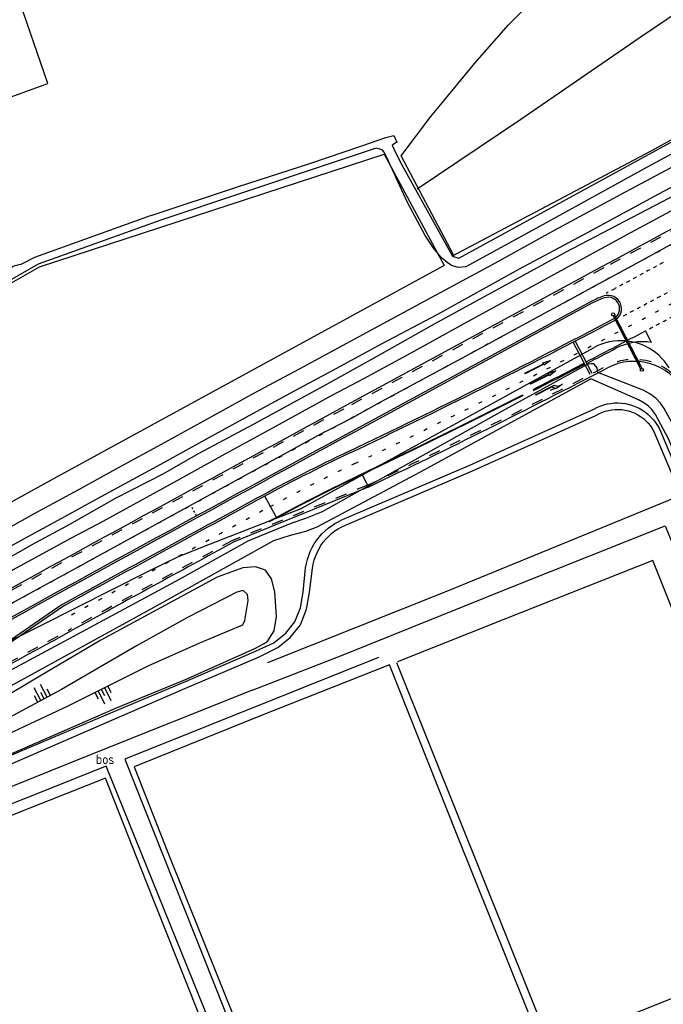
# Model space of a CAD drawing. Header units: metres. Extents: x 226218 to 240385, y 439369 to 449677.
# Tile 245 of 256: x 235599 to 235767, y 445466 to 445723. Entities that reach past the tile are written whole.
import ezdxf

# ---------------------------------------------------------------- set-up
doc = ezdxf.new("R2010")
doc.units = ezdxf.units.M
doc.header["$MEASUREMENT"] = 0
for name, pattern in [('LIJN05-05', [1, 0.5, -0.5]), ('LIJN1-1', [2, 1, -1]), ('LIJN1-3', [4, 1, -3])]:
    doc.linetypes.add(name, pattern=pattern)
for name, color, linetype in [('FUNKTIEAAND', 253, 'Continuous'), ('Goud-markering', 7, 'Continuous'), ('Goud-ontwerp', 2, 'Continuous'), ('Goud-opstellengtesdef', 30, 'Continuous'), ('HEK', 253, 'Continuous'), ('INSTEEKSLOOT', 153, 'Continuous'), ('KANTVERH', 253, 'Continuous'), ('KANTWATER', 153, 'Continuous'), ('OVLIJNOBJ', 253, 'Continuous'), ('RASTER', 253, 'Continuous'), ('TALUD', 253, 'Continuous'), ('VRI-lantaarns', 162, 'Continuous')]:
    doc.layers.add(name, color=color, linetype=linetype)
doc.styles.get("Standard").update_dxf_attribs({"font": 'iso.shx'})

# ---------------------------------------------------------------- blocks, each defined once
blk = doc.blocks.new('TA', base_point=(75009.5, 300012))
for p, q in [((75009.5, 300012.5), (75010, 300012.5)), ((75009.5, 300012.25), (75010.5, 300012.25)), ((75009.5, 300012), (75010, 300012)), ((75009.5, 300011.75), (75010.5, 300011.75)), ((75009.5, 300011.5), (75010, 300011.5))]:
    blk.add_line(p, q)
blk = doc.blocks.new('*U60')
at = {"layer": 'VRI-lantaarns', "color": 0}
for points in [[(0.35, 0.2), (15.97, 0.2)], [(0.35, -0.2), (15.97, -0.2)]]:
    blk.add_lwpolyline(points, dxfattribs=at)
at = {"layer": 'VRI-lantaarns', "color": 0, "linetype": 'LIJN1-1', "ltscale": 0.9, "const_width": 0.4}
blk.add_lwpolyline([(0.9, 0), (15.41, 0)], dxfattribs=at)
at = {"layer": 'VRI-lantaarns', "color": 0}
for centre in [(0, 0), (16.31, 0)]:
    blk.add_circle(centre, 0.4, dxfattribs=at)
blk = doc.blocks.new('RD_7-5m')
blk.add_hatch(color=0).paths.add_polyline_path([(5.45, -0.375), (5.45, -0.075), (0, -0.075), (0, 0.075), (5.45, 0.075), (5.45, 0.375), (7.5, 0)])
at = {"color": 0}
blk.add_lwpolyline([(5.45, -0.375), (5.45, -0.075), (0, -0.075), (0, 0.075), (5.45, 0.075), (5.45, 0.375), (7.5, 0)], close=True, dxfattribs=at)
blk = doc.blocks.new('RA_7-5m')
blk.add_hatch(color=0).paths.add_polyline_path([(7.5, -0.375), (5.7, -0.675), (4, -0.375), (5.2, -0.375), (4.6, 0.225), (0, 0.225), (0, 0.375), (5.45, 0.375), (6.2, -0.375)])
at = {"color": 0}
blk.add_lwpolyline([(7.5, -0.375), (5.7, -0.675), (4, -0.375), (5.2, -0.375), (4.6, 0.225), (0, 0.225), (0, 0.375), (5.45, 0.375), (6.2, -0.375)], close=True, dxfattribs=at)

msp = doc.modelspace()

# ---------------------------------------------------------------- linework, layer by layer
at = {"layer": 'Goud-markering', "linetype": 'LIJN1-1', "ltscale": 3}
for p, q in [((235751.494, 445658.592), (235683.523, 445621.74)), ((235689.711, 445601.8), (235654.469, 445587.394))]:
    msp.add_line(p, q, dxfattribs=at)
at = {"layer": 'Goud-markering', "linetype": 'LIJN1-3'}
msp.add_line((235752.959, 445655.889), (235684.988, 445619.037), dxfattribs=at)
at = {"layer": 'Goud-markering', "linetype": 'LIJN1-1'}
msp.add_line((235754.425, 445653.185), (235752.118, 445651.935), dxfattribs=at)
at = {"layer": 'Goud-markering', "linetype": 'Continuous'}
for p, q in [((235748.349, 445649.891), (235686.454, 445616.333)), ((235764.021, 445639.12), (235762.411, 445642.162)), ((235747.935, 445630.717), (235743.521, 445639.242)), ((235748.468, 445630.993), (235744.053, 445639.517)), ((235610.239, 445570.228), (235585.8, 445553.47))]:
    msp.add_line(p, q, dxfattribs=at)
at = {"layer": 'Goud-markering', "linetype": 'LIJN1-3', "const_width": 0.45, "flags": 128}
msp.add_lwpolyline([(235663.952, 445592.303, -0.0135122), (235687.866, 445604.493, 0.0059081), (235730.43, 445625.38)], format="xyb", dxfattribs=at)
at = {"layer": 'Goud-markering', "linetype": 'LIJN1-1', "ltscale": 3}
for centre, radius, start, end in [((244271.834, 429943.471), 17876.275, 117.7382094, 118.4654292), ((235759.408, 445619.194), 15.5, 28.9542, 117.46834), ((234825.314, 447415.996), 2009.6, 295.476077, 297.468343), ((244890.513, 428640.147), 19316.914, 118.4654292, 119.2144377), ((244890.513, 428640.147), 19300.614, 118.5898468, 118.7324972), ((234651.103, 447317.656), 1999.5, 296.298267, 298.732497)]:
    msp.add_arc(centre, radius, start, end, dxfattribs=at)
at = {"layer": 'Goud-markering', "linetype": 'LIJN1-3'}
for centre, radius, start, end in [((234825.314, 447415.996), 2003.075, 295.461581, 299.602075), ((244271.834, 429943.471), 17873.2, 118.3786374, 118.4654292), ((244890.513, 428640.147), 19313.839, 118.4654292, 119.2144377), ((235901.4, 445156.035), 500, 115.46158, 118.55815), ((244890.513, 428640.147), 19303.689, 118.5581547, 118.7294816)]:
    msp.add_arc(centre, radius, start, end, dxfattribs=at)
at = {"layer": 'Goud-markering', "linetype": 'LIJN1-1'}
for centre, radius, start, end in [((244271.834, 429943.471), 17870.125, 118.4192957, 118.4654174), ((234825.314, 447415.996), 2000, 297.754249, 298.381242), ((234825.314, 447415.996), 2006.15, 297.880184, 298.100336)]:
    msp.add_arc(centre, radius, start, end, dxfattribs=at)
at = {"layer": 'Goud-markering', "linetype": 'Continuous'}
for centre, radius, start, end in [((235757.167, 445633.628), 18.5, 107.48172, 118.46543), ((235752.661, 445647.935), 3.5, 297.67699, 107.48172), ((234825.314, 447415.996), 2000, 295.461581, 297.676989), ((234825.314, 447415.996), 2006.15, 297.346699, 297.847021), ((235761.648, 445624.308), 15, 80.89877, 117.59153), ((234825.314, 447415.996), 2006.6, 297.346706, 297.591529), ((234825.314, 447415.996), 2006.225, 296.901157, 297.329563), ((234825.314, 447415.996), 2006.525, 296.901263, 297.329574), ((244890.513, 428640.147), 19310.764, 118.4654292, 119.2144377), ((235901.4, 445156.035), 503.075, 115.46158, 118.55815), ((244890.513, 428640.147), 19306.764, 118.5581547, 118.7294816)]:
    msp.add_arc(centre, radius, start, end, dxfattribs=at)
at = {"layer": 'Goud-ontwerp', "linetype": 'Continuous'}
for p, q in [((235751.255, 445659.031), (235683.285, 445622.179)), ((235748.587, 445649.452), (235686.692, 445615.894)), ((235689.9, 445601.337), (235654.658, 445586.932)), ((235609.956, 445570.64), (235585.541, 445553.898))]:
    msp.add_line(p, q, dxfattribs=at)
at = {"layer": 'Goud-ontwerp', "color": 150, "linetype": 'LIJN05-05'}
msp.add_line((235645.065, 445593.828), (235643.639, 445596.467), dxfattribs=at)
at = {"layer": 'Goud-ontwerp', "linetype": 'Continuous'}
for centre, radius, start, end in [((244271.834, 429943.471), 17876.775, 117.7382094, 118.4654292), ((235757.167, 445633.628), 18, 107.48172, 118.46543), ((235752.661, 445647.935), 3, 297.67699, 107.48172), ((234825.314, 447415.996), 1999.5, 295.461581, 297.676989), ((235759.408, 445619.194), 15, 28.9542, 117.46834), ((234825.314, 447415.996), 2010.1, 295.475366, 297.468343), ((244890.513, 428640.147), 19317.414, 118.4654292, 119.2144377), ((244890.513, 428640.147), 19310.264, 118.4654292, 119.2144377), ((235901.4, 445156.035), 503.575, 115.46158, 118.55815), ((244890.513, 428640.147), 19307.264, 118.5581547, 118.7294816), ((244890.513, 428640.147), 19300.114, 118.5899292, 118.7324972), ((234651.103, 447317.656), 2000, 296.298267, 298.732497)]:
    msp.add_arc(centre, radius, start, end, dxfattribs=at)
at = {"layer": 'Goud-opstellengtesdef'}
for p, q in [((235689.711, 445601.8), (235688.421, 445604.508)), ((235665.831, 445593.576), (235662.915, 445598.991))]:
    msp.add_line(p, q, dxfattribs=at)
at = {"layer": 'HEK'}
msp.add_line((235584.55, 445647.85), (235604.03, 445658.87), dxfattribs=at)
for points in [[(235604.03, 445658.87), (235694.09, 445688.35), (235709.76, 445659.21)], [(235709.76, 445659.21), (235607.67, 445603.52), (235522.38, 445556.49), (235522.15, 445556.97)], [(235659.4, 445548.16), (235683.36, 445557.5), (235727.75, 445575.36), (235767.58, 445591.18), (235785.41, 445547.49)], [(235668.77, 445427.93), (235703.83, 445441.9), (235735.6, 445454.64), (235713.22, 445510.37), (235695.45, 445554.9), (235662.22, 445541.72), (235628.73, 445528.28), (235637.56, 445505.89), (235655.49, 445461.2), (235668.77, 445427.87)], [(235659.4, 445548.16), (235618.39, 445531.77), (235566.2, 445510.79), (235513.26, 445489.68), (235528.5, 445450.86), (235543.8, 445412.35), (235555.18, 445416.84), (235580.1, 445359.97), (235615.48, 445374.86)], [(235647.85, 445458.19), (235631.93, 445498.08), (235621.27, 445525.26), (235576.56, 445507.63), (235521.02, 445485.38), (235547.54, 445418.37), (235601.36, 445439.96), (235647.9, 445458.19)]]:
    msp.add_lwpolyline(points, dxfattribs=at)
at = {"layer": 'INSTEEKSLOOT'}
for p, q in [((235633.15, 445672.32), (235602.65, 445661.31)), ((235635.67, 445671.09), (235603.64, 445659.57)), ((235603.64, 445659.57), (235584.18, 445648.44))]:
    msp.add_line(p, q, dxfattribs=at)
for points in [[(235633.15, 445672.32), (235656.04, 445679.91), (235674.65, 445685.92), (235688.23, 445690.5), (235694.55, 445692.66), (235696.59, 445693.24), (235697.37, 445691.51), (235696.23, 445690.68), (235696.6, 445689.74), (235698.31, 445686.37), (235711.93, 445661.68), (235713.61, 445661.13), (235740.68, 445675.98), (235790.45, 445703.15)], [(235789.66, 445699.41), (235762.85, 445684.95), (235734.71, 445669.46), (235715.42, 445658.88), (235713.48, 445658.75), (235711.67, 445659.22), (235710.6, 445660), (235709.08, 445661.23), (235707.04, 445663.7), (235704.78, 445667.06), (235700.08, 445675.84)], [(235700.08, 445675.84), (235695.3, 445686.32), (235694.11, 445688.85), (235693.55, 445689.49), (235692.04, 445689.86), (235678.41, 445685.34), (235635.67, 445671.09)], [(235602.65, 445661.31), (235599.07, 445659.52), (235598.54, 445659.44), (235598.05, 445659.28), (235597.57, 445659.12), (235597.08, 445658.97), (235596.7, 445658.63), (235596.31, 445658.3), (235595.59, 445657.54), (235594.77, 445656.96), (235583.13, 445650.15)], [(235490.91, 445524.49), (235498.85, 445528.38), (235509.85, 445534.91), (235525.21, 445543.88), (235537.26, 445550.48), (235547.87, 445556.41), (235559.92, 445562.57), (235572.81, 445570.04), (235585.85, 445577.31), (235593.93, 445581.7), (235602.85, 445586.8), (235611.28, 445591.3), (235624.07, 445598.51), (235636.32, 445604.77), (235645.54, 445610.13), (235660.07, 445617.83), (235679.11, 445628.21), (235691.45, 445635.12), (235707.25, 445644.03)], [(235575.55, 445567.93), (235585.76, 445573.46), (235597.96, 445580.22), (235612.53, 445588.17), (235620.62, 445592.41), (235639.95, 445603.09), (235652.55, 445610.05), (235664.99, 445616.82), (235680.51, 445625.38), (235688.79, 445629.72), (235701.14, 445636.43), (235714.97, 445644.1)]]:
    msp.add_lwpolyline(points, dxfattribs=at)
at = {"layer": 'KANTVERH'}
for p, q in [((235678.57, 445615.74), (235616.1, 445581.52)), ((235764.63, 445615.85), (235785.28, 445566.54)), ((235766.05, 445616.55), (235786.75, 445567.3))]:
    msp.add_line(p, q, dxfattribs=at)
at = {"layer": 'KANTVERH', "color": 13}
for points in [[(235742.21, 445650.13), (235748.43, 445653.49), (235760.98, 445660.32), (235772.35, 445666.57), (235782.71, 445672.15), (235793.38, 445677.92), (235802.87, 445683.11), (235814.9, 445689.5), (235828.71, 445696.84), (235838.87, 445702.27), (235851.05, 445708.76), (235862.68, 445715), (235874.86, 445721.44), (235889.44, 445729.22), (235900.35, 445734.93), (235910.55, 445740.31), (235919.95, 445745.35)], [(235768.61, 445632.53), (235768.01, 445633.41), (235767.36, 445634.26), (235766.64, 445635.05), (235765.87, 445635.79), (235765.05, 445636.47), (235764.19, 445637.09), (235763.28, 445637.65), (235762.33, 445638.14), (235761.35, 445638.56), (235760.34, 445638.91), (235759.31, 445639.19), (235758.27, 445639.4), (235757.21, 445639.53), (235756.14, 445639.58), (235755.08, 445639.55), (235754.02, 445639.46), (235752.96, 445639.28), (235751.93, 445639.03), (235750.91, 445638.71), (235749.92, 445638.31), (235748.96, 445637.84)]]:
    msp.add_lwpolyline(points, dxfattribs=at)
at = {"layer": 'KANTVERH'}
for points in [[(235508.76, 445541.99), (235521.03, 445548.91), (235566.93, 445574.4), (235577.64, 445580.53), (235581.11, 445582.64), (235585.12, 445584.76), (235592.76, 445588.94), (235603.32, 445594.82), (235614.23, 445600.75), (235624.04, 445606.07), (235636.83, 445613.09), (235649.48, 445620.01), (235660.19, 445625.94), (235673.08, 445632.86), (235682.26, 445637.77), (235707.72, 445651.54), (235722.45, 445659.52), (235738.6, 445668.47), (235757.19, 445678.46), (235783.64, 445692.58), (235797.91, 445700.22), (235812.43, 445708.05), (235826.14, 445715.51), (235841.22, 445723.53)], [(235510.48, 445538.53), (235533.1, 445551.02), (235545.44, 445557.83), (235572.96, 445573.09), (235584.07, 445579.09), (235600.87, 445588.37), (235608.86, 445592.71), (235621.25, 445599.52), (235635.73, 445607.32), (235648.97, 445614.64), (235660.72, 445621.09), (235670.68, 445626.52), (235681.55, 445632.35), (235693.55, 445638.86), (235708.16, 445646.56), (235729.49, 445658.35), (235747.57, 445668.05), (235764.78, 445677.38), (235780.88, 445685.98), (235796.62, 445694.38), (235816.27, 445705.01), (235836.12, 445715.52), (235852.32, 445724.32)], [(235678.57, 445615.74), (235680.31, 445616.62), (235685.76, 445619.46), (235693.08, 445623.55), (235705.17, 445630.04), (235714.61, 445635.13), (235725.48, 445641.04), (235735.99, 445646.77), (235742.21, 445650.13)], [(235590.96, 445559.08), (235591.49, 445558.8), (235604.14, 445565.04), (235632.45, 445579.41), (235640.37, 445583.23), (235648.72, 445586.53), (235672.42, 445595.71), (235748.96, 445637.84)], [(235748.88, 445621.68), (235749.73, 445622.12), (235750.6, 445622.5), (235751.51, 445622.81), (235752.43, 445623.05), (235753.37, 445623.22), (235754.32, 445623.32), (235755.28, 445623.33), (235756.23, 445623.28), (235757.18, 445623.15), (235758.11, 445622.95), (235759.03, 445622.68), (235759.92, 445622.33), (235760.78, 445621.92), (235761.61, 445621.45), (235762.39, 445620.91), (235763.14, 445620.31), (235763.83, 445619.65), (235764.48, 445618.94), (235765.06, 445618.19), (235765.59, 445617.39), (235766.05, 445616.55)], [(235683.21, 445592.83), (235716.52, 445607.05), (235748.88, 445621.68)], [(235749.46, 445620.07), (235750.23, 445620.5), (235751.04, 445620.86), (235751.87, 445621.16), (235752.72, 445621.39), (235753.59, 445621.55), (235754.47, 445621.63), (235755.35, 445621.65), (235756.23, 445621.59), (235757.11, 445621.46), (235757.96, 445621.26), (235758.8, 445620.99), (235759.62, 445620.65), (235760.4, 445620.24), (235761.15, 445619.78), (235761.86, 445619.25), (235762.52, 445618.66), (235763.14, 445618.03), (235763.69, 445617.35), (235764.19, 445616.62), (235764.63, 445615.85)], [(235683.99, 445591.43), (235717.17, 445605.61), (235749.46, 445620.07)], [(235673.57, 445580.28), (235673.76, 445581.37), (235674.02, 445582.44), (235674.36, 445583.49), (235674.77, 445584.51), (235675.24, 445585.51), (235675.79, 445586.47), (235676.4, 445587.38), (235677.07, 445588.26), (235677.8, 445589.08), (235678.59, 445589.86), (235679.43, 445590.58), (235680.31, 445591.23), (235681.24, 445591.83), (235682.21, 445592.36), (235683.21, 445592.83)], [(235675.39, 445580.12), (235675.56, 445581.16), (235675.82, 445582.2), (235676.14, 445583.21), (235676.55, 445584.19), (235677.02, 445585.14), (235677.57, 445586.05), (235678.18, 445586.92), (235678.85, 445587.74), (235679.59, 445588.51), (235680.37, 445589.22), (235681.21, 445589.87), (235682.1, 445590.46), (235683.02, 445590.98), (235683.99, 445591.43)], [(235468.67, 445500), (235477.58, 445504.96), (235496.96, 445515.74), (235515.5, 445526.11), (235525.62, 445531.68), (235541.58, 445540.5), (235564.39, 445553.04), (235582.13, 445562.95), (235599.29, 445572.39), (235608.86, 445577.6), (235613.67, 445580.23), (235616.1, 445581.52)], [(235513.61, 445496.58), (235529.05, 445503.5), (235537.53, 445506.61), (235547.52, 445509.4), (235555.93, 445512.07), (235559.36, 445513.42), (235568.59, 445517.53), (235579.22, 445523.18), (235595.51, 445530.87), (235624.31, 445543.04), (235641.56, 445550.29), (235660.46, 445558.45), (235665.29, 445560.68), (235668.36, 445563.19), (235670.7, 445566.11), (235672.2, 445569.8), (235672.91, 445573.92), (235673.57, 445580.28)], [(235514.3, 445495.22), (235526.14, 445500.03), (235538.21, 445504.68), (235548.07, 445507.41), (235556.5, 445510.41), (235559.85, 445511.66), (235569.42, 445515.74), (235580.14, 445521.11), (235596.25, 445528.87), (235624.93, 445541.27), (235641.95, 445548.72), (235661.24, 445556.93), (235666.31, 445559.38), (235669.55, 445562.04), (235672.26, 445565.32), (235673.8, 445569.48), (235674.6, 445573.78), (235675.39, 445580.12)]]:
    msp.add_lwpolyline(points, dxfattribs=at)
at = {"layer": 'KANTWATER'}
for points in [[(235707.25, 445644.03), (235741.68, 445662.78), (235776.35, 445680.97), (235803, 445695.19), (235832.36, 445711.1), (235860.18, 445726.09), (235902.22, 445748.47), (235936.17, 445766.08), (235967.95, 445782.89), (236007.74, 445803.37), (236043.86, 445822.29)], [(235714.97, 445644.1), (235757.43, 445667.22), (235817.55, 445699.56), (235869.94, 445727.37), (235910.35, 445748.79), (235946.28, 445767.35), (235991.52, 445791.56), (236043.74, 445818.37)], [(235789.75, 445570.7), (235770.94, 445615.15), (235767.3, 445621.83), (235766.36, 445623.27), (235765.09, 445624.59), (235763.58, 445625.67), (235761.85, 445626.66), (235749.95, 445631.29), (235749.75, 445632.51), (235749.47, 445632.96), (235748.87, 445633.51), (235748.18, 445633.57), (235747.37, 445633.46), (235725.77, 445621.61), (235685.64, 445599.2), (235677.9, 445594.87), (235673.52, 445593.1), (235669.92, 445591.87), (235666.3, 445590.47), (235658.45, 445587.17), (235640.48, 445577.16), (235612.71, 445562.23), (235579.03, 445544.22)], [(235581.3, 445541.13), (235633.78, 445569.86), (235655.24, 445581.84), (235665.24, 445587.36), (235669.57, 445588.79), (235673.65, 445589.8), (235676.62, 445590.96), (235703.57, 445605.36), (235748.11, 445629.64)], [(235787.11, 445569.83), (235786.79, 445570.59), (235768.44, 445613.94), (235764.99, 445620.29), (235764.07, 445621.65), (235763.22, 445622.5), (235762.27, 445623.22), (235760.59, 445624.18), (235748.11, 445629.64)]]:
    msp.add_lwpolyline(points, dxfattribs=at)
at = {"layer": 'OVLIJNOBJ'}
for p, q in [((235657.12, 445580.23), (235650.43, 445577.84)), ((235660.42, 445580.5), (235657.12, 445580.23)), ((235663.06, 445579.6), (235660.42, 445580.5)), ((235664.66, 445577.35), (235663.06, 445579.6)), ((235650.43, 445577.84), (235620.05, 445561.38)), ((235665.52, 445573.95), (235664.66, 445577.35)), ((235665.97, 445567.51), (235665.52, 445573.95)), ((235665.33, 445563.8), (235665.97, 445567.51)), ((235663.49, 445560.9), (235665.33, 445563.8)), ((235620.05, 445561.38), (235603.65, 445551.64)), ((235642.15, 445551.03), (235660.3, 445559.16)), ((235660.3, 445559.16), (235663.49, 445560.9)), ((235603.65, 445551.64), (235592.18, 445544.83)), ((235624.12, 445543.68), (235642.15, 445551.03)), ((235595.39, 445531.15), (235624.12, 445543.68))]:
    msp.add_line(p, q, dxfattribs=at)
for points in [[(235555.35, 445686.99), (235560.27, 445688.97), (235567.06, 445692.84), (235584.36, 445699.18), (235597.3, 445703.6), (235606.15, 445706.8), (235597.95, 445730.62), (235594.31, 445744.92)], [(235663.64, 445555.47), (235710.52, 445574.11), (235770.46, 445598.68), (235788.96, 445553.62), (235799.13, 445557.24)], [(235564.63, 445525.14), (235559.43, 445522.66), (235561.65, 445518.96), (235568.2, 445522.46), (235573.86, 445526.07), (235584.3, 445531.47), (235611.52, 445544.2), (235632.41, 445554.67), (235645.88, 445560.67), (235657.14, 445565.31), (235657.71, 445566.48), (235658.51, 445571.66), (235658.4, 445573.26), (235657.24, 445574.31), (235655.58, 445573.89), (235642.66, 445567.26), (235629.48, 445559.98), (235609.76, 445548.47), (235583.23, 445534.27), (235564.63, 445525.14)], [(235692.6, 445556.78), (235626.34, 445530.23), (235654.6, 445458.95), (235650.23, 445457.17), (235621.41, 445528.37), (235578.52, 445511.34), (235517.81, 445487.33), (235546.27, 445415.99), (235623.15, 445446.65), (235626.42, 445439.93), (235559.49, 445411.09), (235580.46, 445362.06), (235582.55, 445361.4), (235597.13, 445367.57)]]:
    msp.add_lwpolyline(points, dxfattribs=at)
at = {"layer": 'RASTER'}
for points in [[(235702.76, 445679.28), (235729.85, 445697.5), (235761.04, 445718.88), (235789.21, 445737.98)], [(235712.18, 445662.06), (235698.55, 445687.9), (235706.31, 445698.2), (235708.47, 445700.76), (235717.76, 445712.07), (235726.62, 445722.09), (235734.52, 445730.03)], [(235712.17, 445661.81), (235764.11, 445689.33), (235792.15, 445704.77)], [(235797.39, 445499.79), (235781.42, 445539.46), (235764.31, 445582.13), (235725.8, 445566.88), (235697.56, 445555.66)], [(235697.36, 445555.46), (235713.84, 445514.22), (235737.58, 445455.2), (235766.17, 445466.52), (235781.77, 445472.77)]]:
    msp.add_lwpolyline(points, dxfattribs=at)

# ---------------------------------------------------------------- block references
at = {"layer": 'Goud-markering'}
for name, p, rotation in [('RD_7-5m', (235730.932, 445631.015), 27.00825851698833), ('RD_7-5m', (235732.323, 445628.272), 27.00825851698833), ('RA_7-5m', (235733.887, 445625.197), 27.00834082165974)]:
    msp.add_blockref(name, p, dxfattribs=dict(at, rotation=rotation))
at = {"layer": 'TALUD', "xscale": 3.75, "yscale": 3.75}
for p, rotation in [((235605.18, 445546.04), 117.9934), ((235620.15, 445548.51), 296.7495)]:
    msp.add_blockref('TA', p, dxfattribs=dict(at, rotation=rotation))
at = {"layer": 'VRI-lantaarns', "rotation": 297.3752563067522}
msp.add_blockref('*U60', (235753.967, 445646.469), dxfattribs=at)

# ---------------------------------------------------------------- texts
at = {"layer": 'FUNKTIEAAND'}
msp.add_text('bos', height=2.5, dxfattribs=at).set_placement((235618.73, 445528.96))

doc.saveas('drawing.dxf')
